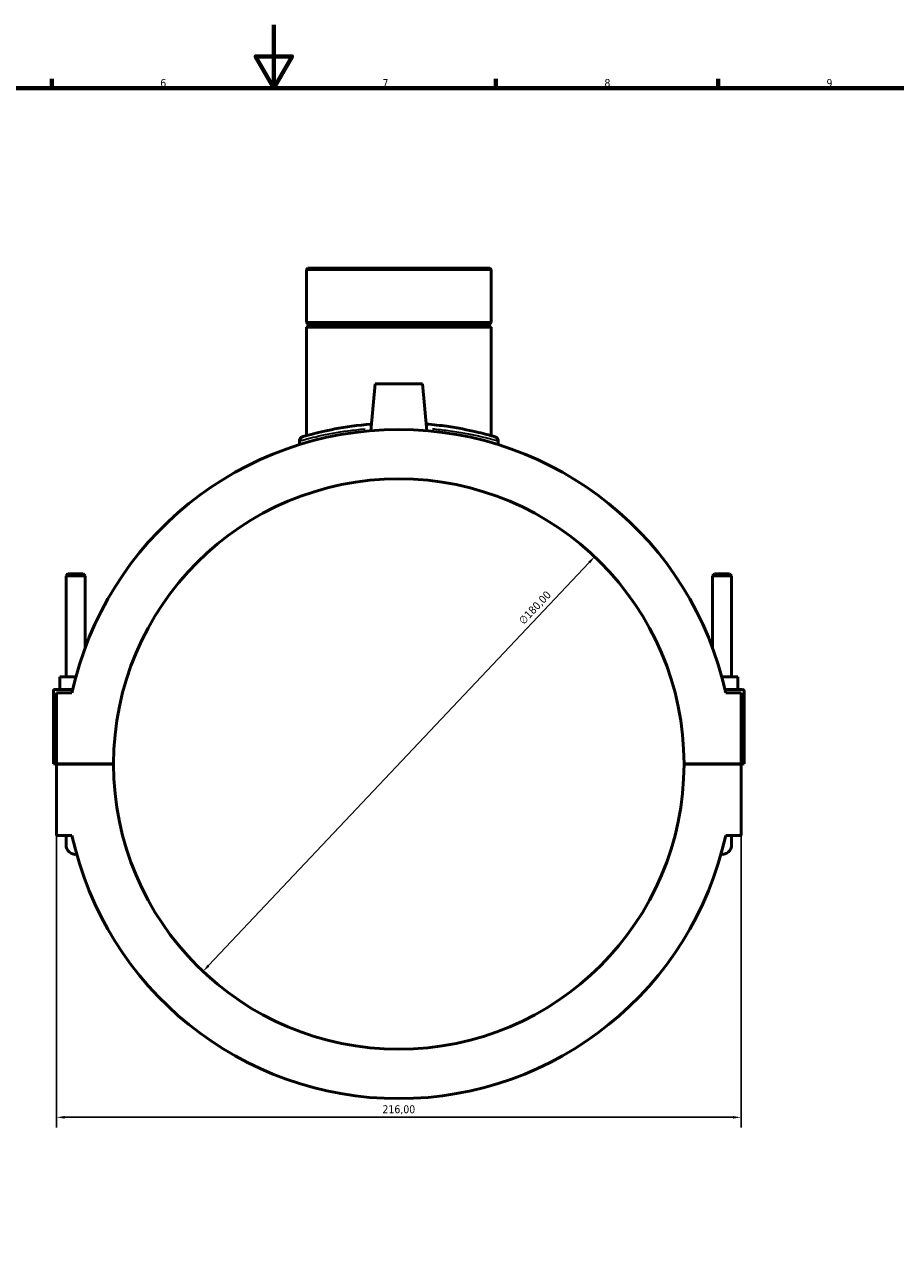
# Model space of a CAD drawing. Header units: millimetres. Extents: x 0 to 1075, y -188 to 1281.
# Tile 5 of 8: x 342 to 617, y 203 to 594. Entities that reach past the tile are written whole.
import ezdxf

# ---------------------------------------------------------------- set-up
doc = ezdxf.new("R2010")
doc.units = ezdxf.units.MM
for name, color, linetype, lineweight in [('Border (ISO)', 7, 'Continuous', 70), ('Dimension (ISO)', 7, 'Continuous', 25), ('Visible (ISO)', 7, 'Continuous', 50), ('Visible Narrow (ISO)', 7, 'Continuous', 35)]:
    doc.layers.add(name, color=color, linetype=linetype, lineweight=lineweight)
doc.styles.add('Note Text (ISO)', font='tahoma.ttf')
doc.dimstyles.new('Default (ISO)', dxfattribs={"dimtxt": 2.5, "dimasz": 2.5, "dimexe": 3.175, "dimexo": 0, "dimgap": 0.762, "dimtad": 1, "dimrnd": 1e-08, "dimzin": 0, "dimtxsty": 'Note Text (ISO)', "dimcen": 0.09, "dimdle": 10, "dimclrd": 256, "dimclre": 256, "dimclrt": 232, "dimazin": 0, "dimtfac": 1.40208, "dimtmove": 0, "dimatfit": 3, "dimfxl": 1, "dimtolj": 1, "dimtzin": 0, "dimlwd": -1, "dimlwe": -1, "dimarcsym": 0})

# ---------------------------------------------------------------- blocks, each defined once
blk = doc.blocks.new('Borders Default Border')
at = {"layer": 'Border (ISO)'}
for p, q in [((350.42, 574), (350.42, 576.9)), ((490.58, 574), (490.58, 576.9)), ((560.67, 574), (560.67, 576.9))]:
    blk.add_line(p, q, dxfattribs=at)
at = {"layer": 'Border (ISO)', "flags": 128}
for points in [[(420.5, 594), (420.5, 574), (414.73, 584), (426.27, 584), (420.5, 574)], [(20, 20), (20, 574), (821, 574), (821, 20), (20, 20)]]:
    blk.add_lwpolyline(points, dxfattribs=at)
at = {"layer": 'Border (ISO)', "color": 232, "true_color": 0xca0064, "char_height": 2.5, "attachment_point": 7, "style": 'Note Text (ISO)'}
for s, insert in [('6', (384.66, 574.35)), ('7', (454.77, 574.4)), ('8', (524.81, 574.34)), ('9', (594.88, 574.35))]:
    blk.add_mtext(s, dxfattribs=dict(at, insert=insert))
blk = doc.blocks.new('*D6')
at = {"layer": 'Defpoints', "color": 0, "transparency": 16777216}
for p in [(521.72, 426.15), (398.13, 295.28)]:
    blk.add_point(p, dxfattribs=at)
at = {"layer": 'Dimension (ISO)', "transparency": 16777216}
blk.add_line((399.85, 297.1), (520, 424.33), dxfattribs=at)
for points in [[(519.7, 424.62), (520.31, 424.04), (521.72, 426.15)], [(399.55, 297.38), (400.15, 296.81), (398.13, 295.28)]]:
    blk.add_solid(points, dxfattribs=at)
at = {"layer": 'Dimension (ISO)', "color": 232, "true_color": 0xca0064, "transparency": 16777216, "insert": (497.49, 406.27), "char_height": 2.5, "attachment_point": 1, "rotation": 46.6398, "style": 'Note Text (ISO)'}
blk.add_mtext('\\A1;∅180,00', dxfattribs=at)
blk = doc.blocks.new('*D14')
at = {"layer": 'Defpoints', "color": 0, "transparency": 16777216}
for p in [(351.93, 349.44), (567.93, 349.44), (567.93, 249.24)]:
    blk.add_point(p, dxfattribs=at)
at = {"layer": 'Dimension (ISO)', "transparency": 16777216}
for p, q in [((351.93, 349.44), (351.93, 246.06)), ((567.93, 349.44), (567.93, 246.06)), ((354.43, 249.24), (565.43, 249.24))]:
    blk.add_line(p, q, dxfattribs=at)
for points in [[(354.43, 249.66), (354.43, 248.82), (351.93, 249.24)], [(565.43, 249.66), (565.43, 248.82), (567.93, 249.24)]]:
    blk.add_solid(points, dxfattribs=at)
at = {"layer": 'Dimension (ISO)', "color": 232, "true_color": 0xca0064, "transparency": 16777216, "insert": (459.93, 251.59), "char_height": 2.5, "attachment_point": 5, "style": 'Note Text (ISO)'}
blk.add_mtext('\\A1;216,00', dxfattribs=at)

msp = doc.modelspace()

# ---------------------------------------------------------------- linework, layer by layer
at = {"layer": 'Visible (ISO)'}
for p, q in [((431.226, 517.212), (430.778, 516.764)), ((489.077, 516.764), (430.778, 516.764)), ((430.778, 516.764), (430.778, 500.046)), ((431.226, 517.212), (488.628, 517.212)), ((488.628, 517.212), (489.077, 516.764)), ((489.077, 516.764), (489.077, 500.046)), ((430.778, 500.046), (489.077, 500.046)), ((431.278, 499.546), (430.778, 500.046)), ((431.278, 499.046), (430.778, 498.546)), ((489.077, 498.546), (430.778, 498.546)), ((430.778, 498.546), (430.778, 464.33)), ((431.278, 499.546), (488.577, 499.546)), ((431.278, 499.546), (431.278, 499.046)), ((488.577, 499.046), (431.278, 499.046)), ((488.577, 499.546), (489.077, 500.046)), ((488.577, 499.546), (488.577, 499.046)), ((488.577, 499.046), (489.077, 498.546)), ((489.077, 498.546), (489.077, 464.33)), ((452.427, 480.712), (451.133, 465.915)), ((467.427, 480.712), (452.427, 480.712)), ((467.427, 480.712), (468.722, 465.915)), ((428.536, 462.672), (428.536, 461.507)), ((491.319, 462.672), (491.319, 461.507)), ((355.527, 420.762), (354.927, 420.162)), ((354.927, 420.162), (360.927, 420.162)), ((354.927, 388.212), (354.927, 420.162)), ((360.327, 420.762), (355.527, 420.762)), ((360.327, 420.762), (360.927, 420.162)), ((360.927, 397.373), (360.927, 420.162)), ((559.527, 420.762), (558.927, 420.162)), ((564.927, 420.162), (558.927, 420.162)), ((558.927, 420.162), (558.927, 397.373)), ((559.527, 420.762), (564.327, 420.762)), ((564.327, 420.762), (564.927, 420.162)), ((564.927, 420.162), (564.927, 388.212)), ((352.927, 384.212), (352.927, 388.212)), ((357.927, 388.212), (352.927, 388.212)), ((358.002, 388.212), (357.927, 388.212)), ((357.927, 387.934), (357.927, 388.212)), ((561.853, 388.212), (561.927, 388.212)), ((561.927, 387.934), (561.927, 388.212)), ((561.927, 388.212), (566.927, 388.212)), ((566.927, 384.212), (566.927, 388.212)), ((350.927, 384.212), (357.006, 384.212)), ((350.927, 360.762), (350.927, 384.212)), ((356.783, 383.212), (351.927, 383.212)), ((351.927, 383.212), (351.927, 360.762)), ((568.427, 384.212), (562.849, 384.212)), ((567.927, 383.212), (563.072, 383.212)), ((567.927, 360.762), (567.927, 383.212)), ((568.927, 360.762), (568.927, 383.712)), ((351.927, 360.762), (350.927, 360.762)), ((351.927, 360.762), (369.927, 360.762)), ((351.927, 360.662), (351.927, 338.212)), ((369.927, 360.662), (351.927, 360.662)), ((354.927, 360.662), (354.927, 360.762)), ((360.927, 360.662), (360.927, 360.762)), ((549.927, 360.762), (567.927, 360.762)), ((567.927, 360.662), (549.927, 360.662)), ((558.927, 360.762), (558.927, 360.662)), ((564.927, 360.762), (564.927, 360.662)), ((567.927, 360.762), (568.927, 360.762)), ((567.927, 338.212), (567.927, 360.662)), ((351.927, 338.212), (356.783, 338.212)), ((354.927, 338.212), (354.927, 335.212)), ((563.072, 338.212), (567.927, 338.212)), ((564.927, 335.212), (564.927, 338.212))]:
    msp.add_line(p, q, dxfattribs=at)
for centre, radius, start, end in [((459.927, 360.712), 105.57, 12.30577, 167.69423), ((429.881, 462.672), 1.345, 106.41953, 180), ((489.973, 462.672), 1.345, 0, 73.58047), ((459.927, 360.712), 90, 0.03183, 179.96817), ((568.427, 383.712), 0.5, 0, 90), ((459.927, 360.712), 90, 180.03183, 359.96817), ((459.927, 360.712), 105.57, 192.30577, 347.69423), ((357.927, 335.212), 3, 180, 276.58806), ((357.927, 335.212), 3, 180, 276.58806), ((561.927, 335.212), 3, 263.41194, 0), ((561.927, 335.212), 3, 263.41194, 0)]:
    msp.add_arc(centre, radius, start, end, dxfattribs=at)
for points, knots in [([(451.316, 468.007), (451.291, 468.005), (451.267, 468.003), (447.001, 467.658), (443.064, 467.076), (436.616, 465.847), (434.049, 465.211), (431.567, 464.552), (430.983, 464.389), (429.852, 464.068), (429.502, 463.964), (429.501, 463.963)], [15.1456438, 15.1456438, 15.1456438, 15.1456438, 15.1532571, 15.1532571, 16.472641, 16.472641, 17.7376537, 17.7376537, 18.2492818, 18.2492818, 19.039593, 19.039593, 19.039593, 19.039593]), ([(490.354, 463.963), (490.354, 463.963), (489.941, 464.087), (488.109, 464.603), (486.444, 465.059), (481.776, 466.142), (478.622, 466.779), (472.987, 467.577), (470.802, 467.822), (468.537, 468.004)], [9.5197927, 9.5197927, 9.5197927, 9.5197927, 10.3764691, 10.3764691, 11.4699127, 11.4699127, 12.7094449, 12.7094449, 13.4137466, 13.4137466, 13.4137466, 13.4137466])]:
    msp.add_open_spline(points, degree=3, knots=knots, dxfattribs=at)
at = {"layer": 'Visible Narrow (ISO)'}
msp.add_arc((489.973, 462.672), 1.345, 3.67902, 69.90144, dxfattribs=at)
for points, knots in [([(428.603, 462.692), (428.737, 462.73), (429.073, 462.824), (430.065, 463.093), (430.668, 463.254), (433.228, 463.905), (435.876, 464.533), (442.086, 465.666), (445.542, 466.171), (449.271, 466.516)], [-18.8441085, -18.8441085, -18.8441085, -18.8441085, -18.2492818, -18.2492818, -17.7376537, -17.7376537, -16.472641, -16.472641, -15.3253885, -15.3253885, -15.3253885, -15.3253885]), ([(470.582, 466.514), (472.288, 466.357), (473.939, 466.169), (479.215, 465.453), (482.469, 464.825), (487.285, 463.755), (489.003, 463.305), (490.703, 462.846), (491.103, 462.733), (491.253, 462.691)], [-13.2340014, -13.2340014, -13.2340014, -13.2340014, -12.7094449, -12.7094449, -11.4699127, -11.4699127, -10.3764691, -10.3764691, -9.7152773, -9.7152773, -9.7152773, -9.7152773])]:
    msp.add_open_spline(points, degree=3, knots=knots, dxfattribs=at)

# ---------------------------------------------------------------- block references
msp.add_blockref('Borders Default Border', (0, 0))

# ---------------------------------------------------------------- dimensions: what is measured, and where the dimension line sits
at = {"layer": 'Dimension (ISO)'}
dim = msp.add_diameter_dim_2p(p1=(398.135, 295.278), p2=(521.72, 426.147), dimstyle='Default (ISO)', override={"dimdec": 2, "dimlfac": 1, "dimtp": 0, "dimtm": 0, "dimtdec": 2, "dimatfit": 2}, dxfattribs=at)
dim.commit()
dim.dimension.update_dxf_attribs({"geometry": '*D6', "text_midpoint": (504.791, 408.22), "dimtype": 163})
dim = msp.add_linear_dim(base=(567.927, 249.24), p1=(351.927, 349.437), p2=(567.927, 349.437), dimstyle='Default (ISO)', dxfattribs=at)
dim.commit()
dim.dimension.update_dxf_attribs({"geometry": '*D14', "text_midpoint": (459.927, 251.588)})

doc.saveas('drawing.dxf')
